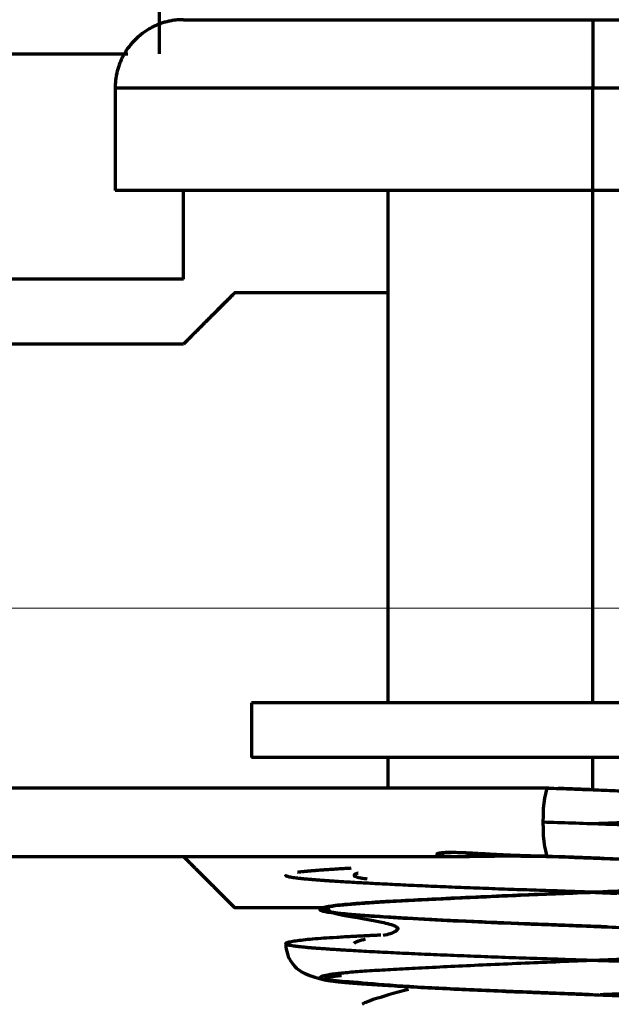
# Model space of a CAD drawing. Header units: millimetres. Extents: x -170 to 6906, y -2212 to 4257.
# Tile 140 of 256: x 4795 to 4804, y -1248 to -1233. Entities that reach past the tile are written whole.
import ezdxf

# ---------------------------------------------------------------- set-up
doc = ezdxf.new("R2010")
doc.units = ezdxf.units.MM
doc.layers.add('1', color=7, linetype='Continuous', true_color=0xffffff)
doc.layers.add('2', color=7, linetype='Continuous', true_color=0xffffff)
doc.styles.add('PC_TEXTSTYLE', font='ISOCP.SHX', dxfattribs={"width": 0.707, "bigfont": 'GBCBIG.SHX'})
doc.dimstyles.new('GB_DIMSTYLE', dxfattribs={"dimtxt": 50, "dimasz": 40, "dimexe": 1, "dimexo": 0, "dimgap": 1.5, "dimtad": 1, "dimdec": 1, "dimdsep": 46, "dimtxsty": 'PC_TEXTSTYLE', "dimcen": 0, "dimclrd": 256, "dimclrt": 3, "dimadec": 1, "dimazin": 2, "dimtp": 0.1, "dimtm": 0.1, "dimtfac": 0.71, "dimtdec": 1, "dimtmove": 0, "dimatfit": 3, "dimfxl": 1, "dimtfill": 1, "dimarcsym": 0})

# ---------------------------------------------------------------- blocks, each defined once
blk = doc.blocks.new('*D40')
at = {"lineweight": -2, "transparency": 16777216}
for p, q in [((5298.604, -811.424), (5142.709, -938.982)), ((4772.638, -1241.784), (5111.751, -964.312))]:
    blk.add_line(p, q, dxfattribs=at)
at = {"lineweight": 18, "transparency": 16777216}
blk.add_solid([(5138.487, -933.822), (5146.931, -944.141), (5111.751, -964.312)], dxfattribs=at)
at = {"layer": 'Defpoints', "color": 0, "lineweight": 18, "transparency": 16777216}
for p in [(5111.751, -964.312), (4772.638, -1241.784)]:
    blk.add_point(p, dxfattribs=at)
at = {"color": 3, "lineweight": 18, "transparency": 16777216, "insert": (5244.525, -821.426), "char_height": 50, "attachment_point": 5, "rotation": 39.291, "style": 'PC_TEXTSTYLE', "bg_fill": 3, "box_fill_scale": 1.1, "bg_fill_color": 256, "bg_fill_true_color": 13158600, "bg_fill_transparency": 0}
blk.add_mtext('R625', dxfattribs=at)

msp = doc.modelspace()

# ---------------------------------------------------------------- linework, layer by layer
at = {"lineweight": 18}
msp.add_line((6304.067, -1242.309), (4373.581, -1241.784), dxfattribs=at)
at = {"color": 0, "lineweight": 18}
msp.add_arc((4772.638, -1241.784), 438.165, 198.70552, 161.36953, dxfattribs=at)
at = {"layer": '1', "color": 0, "linetype": 'Continuous', "lineweight": 70}
msp.add_arc((4772.638, -1241.784), 86, 47.14312, 175.23562, dxfattribs=at)
at = {"layer": '2', "color": 0, "linetype": 'Continuous', "lineweight": 70}
for p, q in [((4797.088, -1233.783), (4797.088, -1232.783)), ((4803.438, -1233.283), (4803.438, -1234.283)), ((4803.438, -1233.283), (4810.108, -1233.283)), ((4794.252, -1233.783), (4796.623, -1233.783)), ((4796.438, -1234.283), (4796.438, -1235.784)), ((4796.438, -1234.283), (4803.438, -1234.283)), ((4803.438, -1235.783), (4803.438, -1234.283)), ((4803.438, -1234.283), (4810.108, -1234.283)), ((4797.438, -1237.083), (4797.438, -1235.783)), ((4800.438, -1243.283), (4800.438, -1235.783)), ((4803.438, -1243.283), (4803.438, -1235.783)), ((4810.108, -1235.783), (4803.438, -1235.783)), ((4797.438, -1237.083), (4793.438, -1237.083)), ((4800.439, -1237.283), (4798.188, -1237.283)), ((4797.438, -1238.033), (4793.438, -1238.033)), ((4798.438, -1243.283), (4798.438, -1244.083)), ((4808.438, -1243.283), (4798.438, -1243.283)), ((4808.438, -1244.083), (4798.438, -1244.083)), ((4800.438, -1244.533), (4800.438, -1244.083)), ((4803.438, -1244.553), (4803.438, -1244.083)), ((4802.788, -1244.533), (4789.961, -1244.533)), ((4802.793, -1244.534), (4802.788, -1244.533)), ((4789.961, -1245.533), (4801.63, -1245.533)), ((4798.188, -1246.283), (4799.511, -1246.283))]:
    msp.add_line(p, q, dxfattribs=at)
for start_param, end_param in [(3.141593, 4.712389), (4.712389, 6.283185)]:
    msp.add_ellipse((4802.788, -1245.033), major_axis=(0, -0.5), ratio=0.162666, start_param=start_param, end_param=end_param, dxfattribs=at)
for points, weights, degree in [([(4797.438, -1233.283), (4796.853, -1233.283), (4796.438, -1233.697), (4796.438, -1234.283)], [0.956578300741, 0.769794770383, 0.769794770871, 0.956578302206], 3), ([(4797.438, -1233.283), (4797.439, -1233.283), (4799.924, -1233.283), (4803.438, -1233.283)], [0.956578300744, 0.769794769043, 0.769794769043, 0.956578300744], 3), ([(4802.788, -1244.533), (4805.066, -1244.616), (4806.531, -1244.7)], [1, 0.866025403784, 1], 2), ([(4804.089, -1245.033), (4803.771, -1245.045), (4803.449, -1245.057)], [1, 0.978869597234, 0.964404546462], 2), ([(4799.227, -1245.866), (4798.939, -1245.84), (4798.938, -1245.81)], [1, 0.953579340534, 0.939327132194], 2), ([(4799.109, -1245.764), (4799.351, -1245.732), (4799.898, -1245.703)], [0.935993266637, 0.946524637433, 0.994267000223], 2), ([(4800.001, -1245.779), (4799.825, -1245.823), (4800.132, -1245.862)], [0.93315990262, 0.930035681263, 0.993220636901], 2), ([(4802.814, -1246.031), (4802.842, -1246.032), (4802.869, -1246.033)], [0.995827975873, 0.997880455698, 1], 2), ([(4802.869, -1246.033), (4803.328, -1246.052), (4803.791, -1246.074)], [1, 0.965616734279, 0.948881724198], 2)]:
    msp.add_rational_spline(points, weights, degree=degree, dxfattribs=at)
for points, knots in [([(4803.438, -1235.783), (4803.209, -1235.783), (4802.751, -1235.783), (4802.071, -1235.783), (4801.403, -1235.783), (4800.755, -1235.783), (4800.133, -1235.783), (4799.543, -1235.783), (4798.991, -1235.783), (4798.481, -1235.783), (4798.019, -1235.783), (4797.609, -1235.783), (4797.255, -1235.783), (4796.961, -1235.783), (4796.729, -1235.783), (4796.562, -1235.783), (4796.461, -1235.783), (4796.439, -1235.783), (4796.439, -1235.783)], [0, 0, 0, 0, 0.062541, 0.125082, 0.187622, 0.250163, 0.312704, 0.375245, 0.437785, 0.500326, 0.562867, 0.625408, 0.687948, 0.750489, 0.81303, 0.875571, 0.938111, 1, 1, 1, 1]), ([(4797.438, -1238.033), (4797.444, -1238.028), (4797.455, -1238.017), (4797.471, -1238.001), (4797.486, -1237.985), (4797.502, -1237.97), (4797.517, -1237.954), (4797.533, -1237.939), (4797.548, -1237.924), (4797.562, -1237.909), (4797.577, -1237.894), (4797.592, -1237.88), (4797.606, -1237.865), (4797.62, -1237.851), (4797.634, -1237.837), (4797.648, -1237.823), (4797.662, -1237.81), (4797.675, -1237.796), (4797.688, -1237.783), (4797.702, -1237.77), (4797.714, -1237.757), (4797.727, -1237.744), (4797.74, -1237.732), (4797.752, -1237.719), (4797.764, -1237.707), (4797.776, -1237.695), (4797.788, -1237.683), (4797.8, -1237.671), (4797.812, -1237.66), (4797.823, -1237.648), (4797.834, -1237.637), (4797.845, -1237.626), (4797.856, -1237.615), (4797.867, -1237.605), (4797.877, -1237.594), (4797.887, -1237.584), (4797.897, -1237.574), (4797.907, -1237.564), (4797.917, -1237.554), (4797.927, -1237.545), (4797.936, -1237.535), (4797.945, -1237.526), (4797.954, -1237.517), (4797.963, -1237.508), (4797.972, -1237.5), (4797.98, -1237.491), (4797.989, -1237.483), (4798, -1237.472), (4798.013, -1237.458), (4798.029, -1237.443), (4798.044, -1237.428), (4798.058, -1237.414), (4798.071, -1237.4), (4798.084, -1237.387), (4798.096, -1237.375), (4798.107, -1237.364), (4798.118, -1237.354), (4798.127, -1237.344), (4798.136, -1237.335), (4798.145, -1237.327), (4798.152, -1237.319), (4798.159, -1237.312), (4798.165, -1237.306), (4798.171, -1237.3), (4798.176, -1237.296), (4798.18, -1237.292), (4798.183, -1237.289), (4798.185, -1237.286), (4798.187, -1237.284), (4798.188, -1237.283), (4798.188, -1237.283), (4798.188, -1237.283)], [0, 0, 0, 0, 0.012068, 0.024096, 0.036084, 0.048033, 0.059944, 0.071815, 0.083648, 0.095443, 0.107199, 0.118918, 0.130599, 0.142242, 0.153849, 0.165418, 0.176951, 0.188448, 0.199908, 0.211332, 0.222721, 0.234074, 0.245392, 0.256675, 0.267924, 0.279138, 0.290318, 0.301464, 0.312577, 0.323656, 0.334702, 0.345716, 0.356697, 0.367646, 0.378563, 0.389448, 0.400302, 0.411125, 0.421918, 0.43268, 0.443411, 0.454113, 0.464786, 0.475429, 0.486044, 0.49663, 0.507187, 0.517717, 0.539355, 0.560911, 0.582387, 0.603788, 0.625115, 0.646372, 0.667562, 0.688688, 0.709752, 0.730759, 0.75171, 0.77261, 0.79346, 0.814266, 0.835029, 0.855753, 0.876441, 0.897096, 0.917723, 0.938323, 0.9589, 0.979458, 1, 1, 1, 1]), ([(4798.188, -1237.283), (4798.188, -1237.283), (4798.188, -1237.283), (4798.188, -1237.283), (4798.188, -1237.284), (4798.187, -1237.284), (4798.186, -1237.285), (4798.185, -1237.286), (4798.184, -1237.287), (4798.183, -1237.289), (4798.181, -1237.29), (4798.179, -1237.292), (4798.178, -1237.294), (4798.175, -1237.296), (4798.173, -1237.298), (4798.171, -1237.301), (4798.168, -1237.303), (4798.165, -1237.306), (4798.162, -1237.309), (4798.159, -1237.312), (4798.156, -1237.316), (4798.152, -1237.319), (4798.149, -1237.323), (4798.145, -1237.327), (4798.141, -1237.331), (4798.136, -1237.335), (4798.132, -1237.339), (4798.127, -1237.344), (4798.123, -1237.349), (4798.118, -1237.354), (4798.112, -1237.359), (4798.107, -1237.364), (4798.102, -1237.37), (4798.096, -1237.376), (4798.09, -1237.381), (4798.084, -1237.388), (4798.078, -1237.394), (4798.071, -1237.4), (4798.065, -1237.407), (4798.058, -1237.414), (4798.051, -1237.421), (4798.044, -1237.428), (4798.036, -1237.435), (4798.029, -1237.443), (4798.021, -1237.45), (4798.013, -1237.458), (4798.005, -1237.466), (4797.994, -1237.477), (4797.98, -1237.492), (4797.962, -1237.51), (4797.943, -1237.529), (4797.923, -1237.548), (4797.903, -1237.568), (4797.882, -1237.59), (4797.86, -1237.612), (4797.837, -1237.634), (4797.814, -1237.658), (4797.789, -1237.682), (4797.764, -1237.707), (4797.739, -1237.733), (4797.712, -1237.759), (4797.685, -1237.787), (4797.657, -1237.815), (4797.628, -1237.843), (4797.598, -1237.873), (4797.568, -1237.904), (4797.537, -1237.935), (4797.505, -1237.967), (4797.472, -1237.999), (4797.45, -1238.022), (4797.438, -1238.033)], [0, 0, 0, 0, 0.009332, 0.019614, 0.0299, 0.040191, 0.050486, 0.060787, 0.071093, 0.081406, 0.091725, 0.102051, 0.112384, 0.122725, 0.133075, 0.143433, 0.1538, 0.164176, 0.174562, 0.184959, 0.195366, 0.205784, 0.216213, 0.226654, 0.237108, 0.247574, 0.258053, 0.268545, 0.279052, 0.289572, 0.300107, 0.310657, 0.321222, 0.331803, 0.3424, 0.353014, 0.363644, 0.374292, 0.384957, 0.39564, 0.406342, 0.417062, 0.427801, 0.43856, 0.449339, 0.460138, 0.470957, 0.481797, 0.503865, 0.526057, 0.548375, 0.570823, 0.593403, 0.616119, 0.638972, 0.661966, 0.685103, 0.708385, 0.731816, 0.755397, 0.779131, 0.803021, 0.827068, 0.851276, 0.875645, 0.900179, 0.924879, 0.949748, 0.974788, 1, 1, 1, 1]), ([(4798.188, -1246.283), (4798.188, -1246.283), (4798.188, -1246.283), (4798.188, -1246.283), (4798.188, -1246.282), (4798.187, -1246.282), (4798.186, -1246.281), (4798.185, -1246.28), (4798.184, -1246.279), (4798.183, -1246.277), (4798.181, -1246.276), (4798.179, -1246.274), (4798.178, -1246.272), (4798.175, -1246.27), (4798.173, -1246.268), (4798.171, -1246.265), (4798.168, -1246.263), (4798.165, -1246.26), (4798.162, -1246.257), (4798.159, -1246.254), (4798.156, -1246.25), (4798.152, -1246.247), (4798.149, -1246.243), (4798.145, -1246.239), (4798.141, -1246.235), (4798.136, -1246.231), (4798.132, -1246.226), (4798.127, -1246.222), (4798.123, -1246.217), (4798.118, -1246.212), (4798.112, -1246.207), (4798.107, -1246.202), (4798.102, -1246.196), (4798.096, -1246.19), (4798.09, -1246.184), (4798.084, -1246.178), (4798.078, -1246.172), (4798.071, -1246.166), (4798.065, -1246.159), (4798.058, -1246.152), (4798.051, -1246.145), (4798.044, -1246.138), (4798.036, -1246.131), (4798.029, -1246.123), (4798.021, -1246.116), (4798.013, -1246.108), (4798.005, -1246.1), (4797.994, -1246.089), (4797.98, -1246.074), (4797.962, -1246.056), (4797.943, -1246.037), (4797.923, -1246.018), (4797.903, -1245.997), (4797.882, -1245.976), (4797.86, -1245.954), (4797.837, -1245.932), (4797.814, -1245.908), (4797.789, -1245.884), (4797.764, -1245.859), (4797.739, -1245.833), (4797.712, -1245.807), (4797.685, -1245.779), (4797.657, -1245.751), (4797.628, -1245.722), (4797.598, -1245.693), (4797.568, -1245.662), (4797.537, -1245.631), (4797.505, -1245.599), (4797.472, -1245.566), (4797.45, -1245.544), (4797.438, -1245.533)], [0, 0, 0, 0, 0.009332, 0.019614, 0.0299, 0.040191, 0.050486, 0.060787, 0.071093, 0.081406, 0.091725, 0.102051, 0.112384, 0.122725, 0.133075, 0.143433, 0.1538, 0.164176, 0.174562, 0.184959, 0.195366, 0.205784, 0.216213, 0.226654, 0.237108, 0.247574, 0.258053, 0.268545, 0.279051, 0.289572, 0.300107, 0.310657, 0.321222, 0.331803, 0.3424, 0.353014, 0.363644, 0.374292, 0.384957, 0.39564, 0.406342, 0.417062, 0.427801, 0.43856, 0.449339, 0.460138, 0.470957, 0.481797, 0.503865, 0.526057, 0.548375, 0.570823, 0.593403, 0.616119, 0.638972, 0.661966, 0.685103, 0.708385, 0.731816, 0.755397, 0.779131, 0.803021, 0.827068, 0.851276, 0.875645, 0.900179, 0.924879, 0.949748, 0.974788, 1, 1, 1, 1]), ([(4797.438, -1245.533), (4797.444, -1245.538), (4797.455, -1245.549), (4797.471, -1245.565), (4797.486, -1245.581), (4797.502, -1245.596), (4797.517, -1245.612), (4797.533, -1245.627), (4797.548, -1245.642), (4797.562, -1245.657), (4797.577, -1245.672), (4797.592, -1245.686), (4797.606, -1245.701), (4797.62, -1245.715), (4797.634, -1245.729), (4797.648, -1245.743), (4797.662, -1245.756), (4797.675, -1245.77), (4797.688, -1245.783), (4797.702, -1245.796), (4797.714, -1245.809), (4797.727, -1245.822), (4797.74, -1245.834), (4797.752, -1245.847), (4797.764, -1245.859), (4797.776, -1245.871), (4797.788, -1245.883), (4797.8, -1245.895), (4797.812, -1245.906), (4797.823, -1245.917), (4797.834, -1245.929), (4797.845, -1245.94), (4797.856, -1245.95), (4797.867, -1245.961), (4797.877, -1245.971), (4797.887, -1245.982), (4797.897, -1245.992), (4797.907, -1246.002), (4797.917, -1246.012), (4797.927, -1246.021), (4797.936, -1246.031), (4797.945, -1246.04), (4797.954, -1246.049), (4797.963, -1246.058), (4797.972, -1246.066), (4797.98, -1246.075), (4797.989, -1246.083), (4798, -1246.094), (4798.013, -1246.108), (4798.029, -1246.123), (4798.044, -1246.138), (4798.058, -1246.152), (4798.071, -1246.166), (4798.084, -1246.178), (4798.096, -1246.19), (4798.107, -1246.202), (4798.118, -1246.212), (4798.127, -1246.222), (4798.136, -1246.231), (4798.145, -1246.239), (4798.152, -1246.247), (4798.159, -1246.254), (4798.165, -1246.26), (4798.171, -1246.265), (4798.176, -1246.27), (4798.18, -1246.274), (4798.183, -1246.277), (4798.185, -1246.28), (4798.187, -1246.282), (4798.188, -1246.283), (4798.188, -1246.283), (4798.188, -1246.283)], [0, 0, 0, 0, 0.012068, 0.024096, 0.036084, 0.048033, 0.059944, 0.071815, 0.083648, 0.095443, 0.107199, 0.118918, 0.130599, 0.142242, 0.153849, 0.165418, 0.176951, 0.188448, 0.199908, 0.211332, 0.222721, 0.234074, 0.245392, 0.256675, 0.267924, 0.279138, 0.290318, 0.301464, 0.312577, 0.323656, 0.334702, 0.345716, 0.356697, 0.367646, 0.378563, 0.389448, 0.400302, 0.411125, 0.421918, 0.43268, 0.443411, 0.454113, 0.464786, 0.475429, 0.486044, 0.49663, 0.507187, 0.517717, 0.539355, 0.560911, 0.582387, 0.603788, 0.625115, 0.646372, 0.667562, 0.688688, 0.709752, 0.730759, 0.75171, 0.77261, 0.79346, 0.814266, 0.835029, 0.855753, 0.876441, 0.897096, 0.917723, 0.938323, 0.9589, 0.979458, 1, 1, 1, 1]), ([(4802.788, -1245.533), (4802.87, -1245.536), (4802.988, -1245.54), (4803.225, -1245.549), (4803.314, -1245.553), (4803.511, -1245.56), (4803.62, -1245.565), (4803.857, -1245.574), (4803.985, -1245.579), (4804.26, -1245.591), (4804.406, -1245.597), (4804.712, -1245.61), (4804.872, -1245.617), (4805.2, -1245.632), (4805.368, -1245.64), (4805.702, -1245.656), (4805.869, -1245.664), (4806.19, -1245.681), (4806.345, -1245.689), (4806.524, -1245.699), (4806.559, -1245.701), (4806.629, -1245.705), (4806.663, -1245.707), (4806.765, -1245.714), (4806.83, -1245.719), (4807.018, -1245.733), (4807.129, -1245.744), (4807.308, -1245.766), (4807.374, -1245.778), (4807.445, -1245.802), (4807.449, -1245.815), (4807.384, -1245.84), (4807.315, -1245.852), (4807.185, -1245.866), (4807.157, -1245.869), (4807.096, -1245.875), (4807.062, -1245.878), (4806.954, -1245.887), (4806.87, -1245.894), (4806.681, -1245.907), (4806.575, -1245.914), (4806.339, -1245.929), (4806.21, -1245.937), (4805.931, -1245.952), (4805.781, -1245.96), (4805.463, -1245.976), (4805.295, -1245.984), (4804.947, -1245.999), (4804.766, -1246.007), (4804.49, -1246.018), (4804.397, -1246.021), (4804.257, -1246.027), (4804.211, -1246.028), (4804.117, -1246.032), (4804.07, -1246.034), (4803.833, -1246.042), (4803.635, -1246.05), (4803.23, -1246.066), (4803.022, -1246.074), (4802.603, -1246.091), (4802.392, -1246.1), (4801.976, -1246.119), (4801.771, -1246.128), (4801.377, -1246.146), (4801.187, -1246.155), (4800.832, -1246.173), (4800.666, -1246.182), (4800.477, -1246.192), (4800.44, -1246.194), (4800.368, -1246.198), (4800.333, -1246.2), (4800.231, -1246.206), (4800.165, -1246.211), (4799.976, -1246.224), (4799.863, -1246.233), (4799.673, -1246.252), (4799.596, -1246.262), (4799.485, -1246.283), (4799.451, -1246.293), (4799.432, -1246.314), (4799.446, -1246.324), (4799.521, -1246.344), (4799.582, -1246.354), (4799.684, -1246.365), (4799.706, -1246.367), (4799.752, -1246.372), (4799.776, -1246.374), (4799.855, -1246.381), (4799.914, -1246.386), (4800.108, -1246.401), (4800.263, -1246.412), (4800.621, -1246.434), (4800.824, -1246.446), (4801.267, -1246.469), (4801.507, -1246.48), (4802.01, -1246.503), (4802.272, -1246.513), (4802.603, -1246.526), (4802.669, -1246.529), (4802.801, -1246.533), (4802.868, -1246.536), (4803.07, -1246.543), (4803.208, -1246.549), (4803.628, -1246.565), (4803.918, -1246.576), (4804.494, -1246.601), (4804.782, -1246.613), (4805.331, -1246.638), (4805.593, -1246.651), (4806.073, -1246.675), (4806.29, -1246.686), (4806.526, -1246.699), (4806.572, -1246.702), (4806.661, -1246.707), (4806.704, -1246.71), (4806.83, -1246.719), (4806.908, -1246.724), (4807.122, -1246.743), (4807.237, -1246.756), (4807.394, -1246.782), (4807.436, -1246.796), (4807.44, -1246.816), (4807.431, -1246.822), (4807.404, -1246.832), (4807.392, -1246.835), (4807.371, -1246.84), (4807.36, -1246.842), (4807.346, -1246.845), (4807.338, -1246.846), (4807.334, -1246.847), (4807.332, -1246.847), (4807.331, -1246.847), (4807.331, -1246.847), (4807.33, -1246.847), (4807.33, -1246.847), (4807.33, -1246.847), (4807.291, -1246.854), (4807.242, -1246.86), (4807.127, -1246.872), (4807.059, -1246.878), (4806.902, -1246.891), (4806.813, -1246.898), (4806.615, -1246.912), (4806.506, -1246.919), (4806.27, -1246.933), (4806.142, -1246.941), (4805.873, -1246.955), (4805.73, -1246.963), (4805.435, -1246.977), (4805.281, -1246.984), (4804.967, -1246.998), (4804.807, -1247.005), (4804.484, -1247.018), (4804.321, -1247.024), (4804.077, -1247.033), (4803.996, -1247.036), (4803.832, -1247.042), (4803.748, -1247.046), (4803.496, -1247.055), (4803.325, -1247.062), (4802.982, -1247.076), (4802.809, -1247.083), (4802.467, -1247.097), (4802.297, -1247.104), (4801.965, -1247.119), (4801.802, -1247.126), (4801.489, -1247.141), (4801.338, -1247.148), (4801.051, -1247.162), (4800.915, -1247.169), (4800.66, -1247.182), (4800.541, -1247.189), (4800.378, -1247.198), (4800.326, -1247.201), (4800.224, -1247.207), (4800.175, -1247.21), (4800.034, -1247.219), (4799.947, -1247.226), (4799.792, -1247.24), (4799.724, -1247.247), (4799.608, -1247.261), (4799.56, -1247.268), (4799.488, -1247.283), (4799.463, -1247.29), (4799.437, -1247.305), (4799.435, -1247.312), (4799.454, -1247.326), (4799.475, -1247.333), (4799.538, -1247.346), (4799.58, -1247.353), (4799.656, -1247.362), (4799.683, -1247.365), (4799.743, -1247.371), (4799.776, -1247.374), (4799.882, -1247.384), (4799.963, -1247.39), (4800.145, -1247.404), (4800.247, -1247.411), (4800.469, -1247.425), (4800.59, -1247.432), (4800.848, -1247.447), (4800.985, -1247.454), (4801.271, -1247.469), (4801.421, -1247.476), (4801.729, -1247.49), (4801.887, -1247.497), (4802.208, -1247.511), (4802.371, -1247.517), (4802.614, -1247.526), (4802.695, -1247.53), (4802.857, -1247.535), (4802.939, -1247.538), (4803.188, -1247.548), (4803.357, -1247.554), (4803.698, -1247.568), (4803.871, -1247.575), (4804.215, -1247.589), (4804.386, -1247.596), (4804.723, -1247.611), (4804.889, -1247.618), (4805.211, -1247.633), (4805.367, -1247.64), (4805.665, -1247.654), (4805.807, -1247.661), (4806.074, -1247.675), (4806.2, -1247.681), (4806.374, -1247.691), (4806.43, -1247.694), (4806.537, -1247.7), (4806.588, -1247.703), (4806.737, -1247.712), (4806.83, -1247.718), (4806.999, -1247.732), (4807.075, -1247.739), (4807.206, -1247.753), (4807.262, -1247.76), (4807.351, -1247.775), (4807.385, -1247.782), (4807.429, -1247.797), (4807.439, -1247.804), (4807.437, -1247.818), (4807.425, -1247.825), (4807.378, -1247.839), (4807.344, -1247.846), (4807.279, -1247.855), (4807.254, -1247.858), (4807.201, -1247.864), (4807.173, -1247.867), (4807.079, -1247.876), (4807.006, -1247.883), (4806.839, -1247.896), (4806.745, -1247.903), (4806.538, -1247.917), (4806.424, -1247.924), (4806.179, -1247.938), (4806.048, -1247.946), (4805.772, -1247.96), (4805.626, -1247.968), (4805.326, -1247.982), (4805.17, -1247.989), (4804.853, -1248.003), (4804.692, -1248.01), (4804.448, -1248.019), (4804.367, -1248.023), (4804.205, -1248.029), (4804.124, -1248.032), (4803.88, -1248.041), (4803.713, -1248.047), (4803.375, -1248.06), (4803.203, -1248.067), (4802.859, -1248.081), (4802.686, -1248.088), (4802.346, -1248.102), (4802.177, -1248.11), (4801.849, -1248.124), (4801.688, -1248.132), (4801.381, -1248.146), (4801.233, -1248.153), (4800.953, -1248.167), (4800.821, -1248.174), (4800.575, -1248.187), (4800.46, -1248.193), (4800.303, -1248.202), (4800.253, -1248.205), (4800.155, -1248.211), (4800.108, -1248.214), (4799.972, -1248.224), (4799.889, -1248.231), (4799.743, -1248.245), (4799.679, -1248.252), (4799.573, -1248.266), (4799.531, -1248.274), (4799.469, -1248.288), (4799.45, -1248.296), (4799.435, -1248.31), (4799.439, -1248.317), (4799.468, -1248.331), (4799.495, -1248.338), (4799.567, -1248.351), (4799.613, -1248.357), (4799.696, -1248.366), (4799.726, -1248.369), (4799.791, -1248.375), (4799.826, -1248.379), (4799.939, -1248.388), (4800.025, -1248.395), (4800.217, -1248.409), (4800.324, -1248.416), (4800.555, -1248.43), (4800.68, -1248.437), (4800.945, -1248.452), (4801.085, -1248.459), (4801.378, -1248.474), (4801.53, -1248.481), (4801.842, -1248.495), (4802.001, -1248.502), (4802.324, -1248.515), (4802.487, -1248.522), (4802.73, -1248.531), (4802.811, -1248.534), (4802.974, -1248.54), (4803.057, -1248.543), (4803.308, -1248.552), (4803.478, -1248.559), (4803.821, -1248.573), (4803.994, -1248.58), (4804.337, -1248.594), (4804.508, -1248.601), (4804.842, -1248.616), (4805.006, -1248.623), (4805.322, -1248.638), (4805.475, -1248.645), (4805.767, -1248.659), (4805.905, -1248.666), (4806.165, -1248.679), (4806.286, -1248.686), (4806.453, -1248.695), (4806.507, -1248.698), (4806.61, -1248.704), (4806.66, -1248.707), (4806.804, -1248.717), (4806.893, -1248.723), (4807.054, -1248.737), (4807.125, -1248.744), (4807.247, -1248.758), (4807.297, -1248.765), (4807.376, -1248.78), (4807.404, -1248.787), (4807.437, -1248.802), (4807.442, -1248.809), (4807.429, -1248.823), (4807.412, -1248.83), (4807.355, -1248.844), (4807.316, -1248.85), (4807.244, -1248.86), (4807.217, -1248.863), (4807.16, -1248.869), (4807.129, -1248.872), (4807.028, -1248.881), (4806.95, -1248.887), (4806.773, -1248.901), (4806.674, -1248.908), (4806.457, -1248.922), (4806.339, -1248.929), (4806.086, -1248.944), (4805.952, -1248.951), (4805.669, -1248.966), (4805.52, -1248.973), (4805.215, -1248.987), (4805.058, -1248.994), (4804.738, -1249.008), (4804.576, -1249.014), (4804.332, -1249.024), (4804.251, -1249.027), (4804.089, -1249.033), (4804.008, -1249.036), (4803.761, -1249.045), (4803.593, -1249.051), (4803.252, -1249.065), (4803.08, -1249.072), (4802.736, -1249.086), (4802.564, -1249.093), (4802.225, -1249.108), (4802.058, -1249.115), (4801.734, -1249.13), (4801.576, -1249.137), (4801.275, -1249.151), (4801.13, -1249.158), (4800.858, -1249.172), (4800.73, -1249.179), (4800.552, -1249.188), (4800.495, -1249.191), (4800.385, -1249.197), (4800.333, -1249.2), (4800.181, -1249.209), (4800.086, -1249.216), (4799.912, -1249.229), (4799.834, -1249.236), (4799.697, -1249.25), (4799.638, -1249.257), (4799.542, -1249.271), (4799.506, -1249.279), (4799.455, -1249.293), (4799.441, -1249.301), (4799.437, -1249.315), (4799.446, -1249.322), (4799.486, -1249.336), (4799.517, -1249.343), (4799.579, -1249.352), (4799.602, -1249.356), (4799.652, -1249.362), (4799.679, -1249.365), (4799.769, -1249.374), (4799.839, -1249.38), (4800, -1249.393), (4800.091, -1249.4), (4800.292, -1249.414), (4800.403, -1249.421), (4800.643, -1249.435), (4800.772, -1249.443), (4800.976, -1249.454), (4801.046, -1249.457), (4801.154, -1249.463), (4801.208, -1249.465), (4801.272, -1249.469), (4801.304, -1249.47), (4801.321, -1249.471), (4801.329, -1249.471), (4801.333, -1249.472), (4801.335, -1249.472), (4801.336, -1249.472), (4801.336, -1249.472), (4801.545, -1249.482), (4801.762, -1249.492), (4802.202, -1249.51), (4802.424, -1249.519), (4802.752, -1249.532), (4802.861, -1249.536), (4803.081, -1249.544), (4803.192, -1249.548), (4803.528, -1249.561), (4803.754, -1249.57), (4804.202, -1249.588), (4804.422, -1249.598), (4804.85, -1249.616), (4805.056, -1249.626), (4805.447, -1249.644), (4805.631, -1249.653), (4805.972, -1249.669), (4806.129, -1249.678), (4806.342, -1249.689), (4806.41, -1249.693), (4806.506, -1249.698), (4806.536, -1249.7), (4806.597, -1249.703), (4806.627, -1249.705), (4806.772, -1249.714), (4806.877, -1249.722), (4807.062, -1249.737), (4807.142, -1249.745), (4807.273, -1249.761), (4807.325, -1249.77), (4807.4, -1249.786), (4807.423, -1249.794), (4807.443, -1249.809), (4807.439, -1249.817), (4807.408, -1249.832), (4807.38, -1249.839), (4807.304, -1249.852), (4807.256, -1249.858), (4807.172, -1249.867), (4807.142, -1249.87), (4807.077, -1249.876), (4807.042, -1249.879), (4806.93, -1249.889), (4806.847, -1249.895), (4806.572, -1249.915), (4806.357, -1249.928), (4805.888, -1249.955), (4805.634, -1249.968), (4805.115, -1249.992), (4804.851, -1250.003), (4804.462, -1250.019), (4804.334, -1250.024), (4804.145, -1250.031), (4804.083, -1250.033), (4803.958, -1250.038), (4803.896, -1250.04), (4803.585, -1250.052), (4803.336, -1250.061), (4802.855, -1250.081), (4802.622, -1250.091), (4802.291, -1250.105), (4802.184, -1250.109), (4802.029, -1250.116), (4801.952, -1250.12), (4801.866, -1250.124), (4801.823, -1250.125), (4801.802, -1250.126), (4801.792, -1250.127), (4801.786, -1250.127), (4801.784, -1250.127), (4801.783, -1250.127), (4801.782, -1250.127), (4801.781, -1250.127), (4801.684, -1250.132), (4801.561, -1250.138), (4801.273, -1250.151), (4801.109, -1250.159), (4800.847, -1250.173), (4800.758, -1250.177), (4800.578, -1250.187), (4800.488, -1250.192), (4800.355, -1250.199), (4800.311, -1250.202), (4800.224, -1250.207), (4800.18, -1250.21), (4800.05, -1250.218), (4799.966, -1250.225), (4799.808, -1250.238), (4799.735, -1250.245), (4799.607, -1250.261), (4799.553, -1250.269), (4799.474, -1250.286), (4799.448, -1250.295), (4799.433, -1250.314), (4799.444, -1250.323), (4799.507, -1250.341), (4799.56, -1250.351), (4799.67, -1250.364), (4799.711, -1250.368), (4799.807, -1250.377), (4799.862, -1250.382), (4800.047, -1250.397), (4800.198, -1250.408), (4800.469, -1250.425), (4800.567, -1250.431), (4800.724, -1250.44), (4800.778, -1250.443), (4800.862, -1250.447), (4800.905, -1250.45), (4800.955, -1250.452), (4800.981, -1250.454), (4800.994, -1250.455), (4801, -1250.455), (4801.003, -1250.455), (4801.005, -1250.455), (4801.006, -1250.455), (4801.214, -1250.466), (4801.429, -1250.476), (4801.853, -1250.496), (4802.062, -1250.505), (4802.364, -1250.517), (4802.463, -1250.521), (4802.607, -1250.526), (4802.654, -1250.528), (4802.748, -1250.531), (4802.794, -1250.533), (4803.022, -1250.542), (4803.2, -1250.548), (4803.539, -1250.561), (4803.7, -1250.568), (4804.003, -1250.58), (4804.143, -1250.586), (4804.402, -1250.597), (4804.52, -1250.602), (4804.679, -1250.609), (4804.73, -1250.611), (4804.801, -1250.614), (4804.835, -1250.616), (4804.874, -1250.617), (4804.893, -1250.618), (4804.902, -1250.619), (4804.906, -1250.619), (4804.909, -1250.619), (4804.91, -1250.619), (4804.91, -1250.619), (4804.911, -1250.619), (4804.911, -1250.619), (4804.911, -1250.619), (4805.073, -1250.626), (4805.221, -1250.633), (4805.488, -1250.646), (4805.607, -1250.651), (4805.82, -1250.662), (4805.913, -1250.667), (4806.077, -1250.675), (4806.148, -1250.679), (4806.269, -1250.685), (4806.32, -1250.688), (4806.406, -1250.693), (4806.441, -1250.695), (4806.496, -1250.698), (4806.516, -1250.699), (4806.536, -1250.7), (4806.541, -1250.7), (4806.547, -1250.7), (4806.549, -1250.701), (4806.55, -1250.701), (4806.551, -1250.701), (4806.551, -1250.701), (4806.551, -1250.701), (4806.551, -1250.701), (4806.657, -1250.707), (4806.756, -1250.713), (4806.845, -1250.72)], [0, 0, 0, 0, 0.000961, 0.000961, 0.001442, 0.001442, 0.001923, 0.001923, 0.002403, 0.002403, 0.002884, 0.002884, 0.003365, 0.003365, 0.003845, 0.003845, 0.004326, 0.004326, 0.004807, 0.004807, 0.004927, 0.004927, 0.005047, 0.005047, 0.005287, 0.005287, 0.005768, 0.005768, 0.006248, 0.006248, 0.006729, 0.006729, 0.00721, 0.00721, 0.00733, 0.00733, 0.00745, 0.00745, 0.00769, 0.00769, 0.007931, 0.007931, 0.008171, 0.008171, 0.008411, 0.008411, 0.008652, 0.008652, 0.008892, 0.008892, 0.009012, 0.009012, 0.009072, 0.009072, 0.009132, 0.009132, 0.009373, 0.009373, 0.009613, 0.009613, 0.009853, 0.009853, 0.010094, 0.010094, 0.010334, 0.010334, 0.010574, 0.010574, 0.010634, 0.010634, 0.010695, 0.010695, 0.010815, 0.010815, 0.011055, 0.011055, 0.011295, 0.011295, 0.011536, 0.011536, 0.011776, 0.011776, 0.012016, 0.012016, 0.012076, 0.012076, 0.012137, 0.012137, 0.012257, 0.012257, 0.012497, 0.012497, 0.012737, 0.012737, 0.012978, 0.012978, 0.013218, 0.013218, 0.013278, 0.013278, 0.013338, 0.013338, 0.013458, 0.013458, 0.013699, 0.013699, 0.013939, 0.013939, 0.014179, 0.014179, 0.01442, 0.01442, 0.01448, 0.01448, 0.01454, 0.01454, 0.01466, 0.01466, 0.0149, 0.0149, 0.015141, 0.015141, 0.015261, 0.015261, 0.015321, 0.015321, 0.015351, 0.015366, 0.015373, 0.015377, 0.015379, 0.01538, 0.01538, 0.015381, 0.015381, 0.015381, 0.015381, 0.015621, 0.015621, 0.015862, 0.015862, 0.016102, 0.016102, 0.016342, 0.016342, 0.016583, 0.016583, 0.016823, 0.016823, 0.017063, 0.017063, 0.017304, 0.017304, 0.017544, 0.017544, 0.017664, 0.017664, 0.017784, 0.017784, 0.018025, 0.018025, 0.018265, 0.018265, 0.018505, 0.018505, 0.018745, 0.018745, 0.018986, 0.018986, 0.019226, 0.019226, 0.019466, 0.019466, 0.019587, 0.019587, 0.019707, 0.019707, 0.019947, 0.019947, 0.020187, 0.020187, 0.020428, 0.020428, 0.020668, 0.020668, 0.020908, 0.020908, 0.021149, 0.021149, 0.021389, 0.021389, 0.021509, 0.021509, 0.021629, 0.021629, 0.02187, 0.02187, 0.02211, 0.02211, 0.02235, 0.02235, 0.022591, 0.022591, 0.022831, 0.022831, 0.023071, 0.023071, 0.023312, 0.023312, 0.023432, 0.023432, 0.023552, 0.023552, 0.023792, 0.023792, 0.024033, 0.024033, 0.024273, 0.024273, 0.024513, 0.024513, 0.024754, 0.024754, 0.024994, 0.024994, 0.025234, 0.025234, 0.025354, 0.025354, 0.025475, 0.025475, 0.025715, 0.025715, 0.025955, 0.025955, 0.026196, 0.026196, 0.026436, 0.026436, 0.026676, 0.026676, 0.026917, 0.026917, 0.027157, 0.027157, 0.027277, 0.027277, 0.027397, 0.027397, 0.027638, 0.027638, 0.027878, 0.027878, 0.028118, 0.028118, 0.028359, 0.028359, 0.028599, 0.028599, 0.028839, 0.028839, 0.02908, 0.02908, 0.0292, 0.0292, 0.02932, 0.02932, 0.02956, 0.02956, 0.029801, 0.029801, 0.030041, 0.030041, 0.030281, 0.030281, 0.030522, 0.030522, 0.030762, 0.030762, 0.031002, 0.031002, 0.031242, 0.031242, 0.031363, 0.031363, 0.031483, 0.031483, 0.031723, 0.031723, 0.031963, 0.031963, 0.032204, 0.032204, 0.032444, 0.032444, 0.032684, 0.032684, 0.032925, 0.032925, 0.033165, 0.033165, 0.033285, 0.033285, 0.033405, 0.033405, 0.033646, 0.033646, 0.033886, 0.033886, 0.034126, 0.034126, 0.034367, 0.034367, 0.034607, 0.034607, 0.034847, 0.034847, 0.035088, 0.035088, 0.035208, 0.035208, 0.035328, 0.035328, 0.035568, 0.035568, 0.035809, 0.035809, 0.036049, 0.036049, 0.036289, 0.036289, 0.03653, 0.03653, 0.03677, 0.03677, 0.03701, 0.03701, 0.037131, 0.037131, 0.037251, 0.037251, 0.037491, 0.037491, 0.037731, 0.037731, 0.037972, 0.037972, 0.038212, 0.038212, 0.038452, 0.038452, 0.038693, 0.038693, 0.038933, 0.038933, 0.039053, 0.039053, 0.039173, 0.039173, 0.039414, 0.039414, 0.039654, 0.039654, 0.039894, 0.039894, 0.040135, 0.040135, 0.040375, 0.040375, 0.040615, 0.040615, 0.040856, 0.040856, 0.040976, 0.040976, 0.041096, 0.041096, 0.041336, 0.041336, 0.041577, 0.041577, 0.041817, 0.041817, 0.042057, 0.042057, 0.042298, 0.042298, 0.042538, 0.042538, 0.042778, 0.042778, 0.042898, 0.042898, 0.043019, 0.043019, 0.043259, 0.043259, 0.043499, 0.043499, 0.043739, 0.043739, 0.04398, 0.04398, 0.04422, 0.04422, 0.04446, 0.04446, 0.044701, 0.044701, 0.044821, 0.044821, 0.044941, 0.044941, 0.045181, 0.045181, 0.045422, 0.045422, 0.045662, 0.045662, 0.045902, 0.045902, 0.046023, 0.046023, 0.046083, 0.046113, 0.046128, 0.046135, 0.046139, 0.046141, 0.046142, 0.046142, 0.046143, 0.046143, 0.046383, 0.046383, 0.046623, 0.046623, 0.046744, 0.046744, 0.046864, 0.046864, 0.047104, 0.047104, 0.047344, 0.047344, 0.047585, 0.047585, 0.047825, 0.047825, 0.048065, 0.048065, 0.048186, 0.048186, 0.048246, 0.048246, 0.048306, 0.048306, 0.048546, 0.048546, 0.048786, 0.048786, 0.049027, 0.049027, 0.049267, 0.049267, 0.049507, 0.049507, 0.049748, 0.049748, 0.049988, 0.049988, 0.050108, 0.050108, 0.050228, 0.050228, 0.050469, 0.050469, 0.050949, 0.050949, 0.05143, 0.05143, 0.051911, 0.051911, 0.052151, 0.052151, 0.052271, 0.052271, 0.052391, 0.052391, 0.052872, 0.052872, 0.053353, 0.053353, 0.053593, 0.053593, 0.053713, 0.053773, 0.053803, 0.053818, 0.053826, 0.053829, 0.053831, 0.053832, 0.053832, 0.053833, 0.053833, 0.054314, 0.054314, 0.054795, 0.054795, 0.055035, 0.055035, 0.055275, 0.055275, 0.055395, 0.055395, 0.055516, 0.055516, 0.055756, 0.055756, 0.055996, 0.055996, 0.056236, 0.056236, 0.056477, 0.056477, 0.056717, 0.056717, 0.056957, 0.056957, 0.057078, 0.057078, 0.057198, 0.057198, 0.057438, 0.057438, 0.057558, 0.057558, 0.057618, 0.057618, 0.057648, 0.057663, 0.057671, 0.057675, 0.057677, 0.057678, 0.057678, 0.057678, 0.057678, 0.057919, 0.057919, 0.058159, 0.058159, 0.058279, 0.058279, 0.058339, 0.058339, 0.058399, 0.058399, 0.05864, 0.05864, 0.05888, 0.05888, 0.05912, 0.05912, 0.059361, 0.059361, 0.059481, 0.059481, 0.059541, 0.059571, 0.059586, 0.059594, 0.059597, 0.059599, 0.0596, 0.059601, 0.059601, 0.059601, 0.059601, 0.059601, 0.059721, 0.059721, 0.059841, 0.059841, 0.059962, 0.059962, 0.060082, 0.060082, 0.060202, 0.060202, 0.060322, 0.060322, 0.060442, 0.060442, 0.060502, 0.060502, 0.060532, 0.060547, 0.060555, 0.060559, 0.06056, 0.060561, 0.062485, 1, 1, 1, 1]), ([(4801.527, -1245.481), (4801.483, -1245.479), (4801.44, -1245.478), (4801.373, -1245.477), (4801.351, -1245.477), (4801.307, -1245.477), (4801.284, -1245.478), (4801.251, -1245.48), (4801.239, -1245.481), (4801.217, -1245.483), (4801.206, -1245.484), (4801.189, -1245.487), (4801.184, -1245.488), (4801.176, -1245.49), (4801.174, -1245.491), (4801.169, -1245.492), (4801.166, -1245.493), (4801.159, -1245.495), (4801.156, -1245.497), (4801.152, -1245.5), (4801.152, -1245.501), (4801.151, -1245.503), (4801.151, -1245.504), (4801.153, -1245.507), (4801.155, -1245.509), (4801.16, -1245.511), (4801.163, -1245.513), (4801.173, -1245.516), (4801.18, -1245.518), (4801.196, -1245.521), (4801.205, -1245.522), (4801.223, -1245.524), (4801.232, -1245.525), (4801.26, -1245.528), (4801.279, -1245.529), (4801.317, -1245.531), (4801.337, -1245.531), (4801.397, -1245.533), (4801.438, -1245.533), (4801.521, -1245.533), (4801.563, -1245.532), (4801.648, -1245.531), (4801.69, -1245.531), (4801.819, -1245.529), (4801.905, -1245.528), (4802.08, -1245.527), (4802.168, -1245.526), (4802.301, -1245.527), (4802.345, -1245.527), (4802.434, -1245.528), (4802.479, -1245.528), (4802.547, -1245.529), (4802.569, -1245.529), (4802.614, -1245.53), (4802.637, -1245.53), (4802.671, -1245.531), (4802.682, -1245.531), (4802.704, -1245.532), (4802.716, -1245.532), (4802.738, -1245.532), (4802.749, -1245.532), (4802.766, -1245.533), (4802.771, -1245.533), (4802.779, -1245.533), (4802.781, -1245.533), (4802.786, -1245.533), (4802.787, -1245.533), (4802.788, -1245.533)], [0, 0, 0, 0, 0.0625, 0.0625, 0.09375, 0.09375, 0.125, 0.125, 0.140625, 0.140625, 0.15625, 0.15625, 0.164063, 0.164063, 0.167969, 0.167969, 0.171875, 0.171875, 0.179688, 0.179688, 0.183594, 0.183594, 0.1875, 0.1875, 0.195313, 0.195313, 0.203125, 0.203125, 0.21875, 0.21875, 0.234375, 0.234375, 0.25, 0.25, 0.28125, 0.28125, 0.3125, 0.3125, 0.375, 0.375, 0.4375, 0.4375, 0.5, 0.5, 0.625, 0.625, 0.75, 0.75, 0.8125, 0.8125, 0.875, 0.875, 0.90625, 0.90625, 0.9375, 0.9375, 0.953125, 0.953125, 0.96875, 0.96875, 0.984375, 0.984375, 0.992188, 0.992188, 0.996094, 0.996094, 1, 1, 1, 1]), ([(4802.788, -1245.533), (4802.788, -1245.533), (4802.788, -1245.533), (4802.788, -1245.533), (4802.787, -1245.533), (4802.787, -1245.533), (4802.786, -1245.533), (4802.785, -1245.533), (4802.783, -1245.533), (4802.782, -1245.533), (4802.78, -1245.533), (4802.778, -1245.533), (4802.775, -1245.533), (4802.773, -1245.533), (4802.77, -1245.533), (4802.767, -1245.532), (4802.763, -1245.532), (4802.76, -1245.532), (4802.756, -1245.532), (4802.752, -1245.532), (4802.748, -1245.532), (4802.743, -1245.532), (4802.738, -1245.532), (4802.733, -1245.532), (4802.728, -1245.532), (4802.722, -1245.532), (4802.716, -1245.531), (4802.71, -1245.531), (4802.704, -1245.531), (4802.697, -1245.531), (4802.691, -1245.531), (4802.684, -1245.531), (4802.676, -1245.531), (4802.669, -1245.53), (4802.661, -1245.53), (4802.653, -1245.53), (4802.638, -1245.53), (4802.616, -1245.529), (4802.586, -1245.529), (4802.554, -1245.528), (4802.521, -1245.527), (4802.472, -1245.526), (4802.409, -1245.524), (4802.33, -1245.521), (4802.249, -1245.518), (4802.174, -1245.515), (4802.103, -1245.511), (4802.039, -1245.508), (4801.977, -1245.505), (4801.916, -1245.502), (4801.857, -1245.498), (4801.799, -1245.495), (4801.742, -1245.492), (4801.686, -1245.489), (4801.632, -1245.486), (4801.579, -1245.483), (4801.544, -1245.482), (4801.527, -1245.481)], [0, 0, 0, 0, 0.001183, 0.002394, 0.003659, 0.005002, 0.006445, 0.008003, 0.009689, 0.011514, 0.013485, 0.015609, 0.017891, 0.020336, 0.022945, 0.025723, 0.028672, 0.031792, 0.035087, 0.038557, 0.042204, 0.046028, 0.050031, 0.054214, 0.058576, 0.063119, 0.067844, 0.07275, 0.077839, 0.083111, 0.088566, 0.094206, 0.100029, 0.106037, 0.11223, 0.118608, 0.125173, 0.147798, 0.171598, 0.196584, 0.222768, 0.250161, 0.311091, 0.373013, 0.435993, 0.500095, 0.551358, 0.601424, 0.650302, 0.698005, 0.744543, 0.78993, 0.834176, 0.877295, 0.919298, 0.960196, 1, 1, 1, 1]), ([(4804.689, -1245.609), (4804.565, -1245.604), (4804.439, -1245.598), (4804.141, -1245.586), (4803.969, -1245.579), (4803.625, -1245.565), (4803.454, -1245.558), (4803.116, -1245.545), (4802.95, -1245.539), (4802.788, -1245.533)], [0, 0, 0, 0, 0.198402, 0.198402, 0.465602, 0.465602, 0.732801, 0.732801, 1, 1, 1, 1]), ([(4803.643, -1246.566), (4803.563, -1246.562), (4803.484, -1246.559), (4803.236, -1246.55), (4803.068, -1246.543), (4802.863, -1246.536), (4802.823, -1246.534), (4802.742, -1246.531), (4802.62, -1246.527), (4802.498, -1246.522), (4802.255, -1246.513), (4802.093, -1246.506), (4801.774, -1246.492), (4801.618, -1246.485), (4801.314, -1246.471), (4801.167, -1246.464), (4800.886, -1246.449), (4800.753, -1246.442), (4800.503, -1246.427), (4800.387, -1246.42), (4800.174, -1246.406), (4800.077, -1246.399), (4799.904, -1246.385), (4799.828, -1246.379), (4799.746, -1246.371), (4799.731, -1246.37), (4799.701, -1246.367), (4799.686, -1246.365), (4799.645, -1246.361), (4799.619, -1246.358), (4799.549, -1246.348), (4799.512, -1246.342), (4799.46, -1246.328), (4799.444, -1246.321), (4799.435, -1246.307), (4799.443, -1246.3), (4799.48, -1246.285), (4799.51, -1246.278), (4799.593, -1246.263), (4799.646, -1246.256), (4799.772, -1246.242), (4799.845, -1246.235), (4800.009, -1246.221), (4800.099, -1246.215), (4800.246, -1246.205), (4800.296, -1246.202), (4800.4, -1246.196), (4800.455, -1246.193), (4800.625, -1246.184), (4800.748, -1246.178), (4801.011, -1246.164), (4801.151, -1246.157), (4801.445, -1246.143), (4801.599, -1246.136), (4801.918, -1246.121), (4802.083, -1246.114), (4802.418, -1246.099), (4802.589, -1246.092), (4802.932, -1246.078), (4803.105, -1246.071), (4803.33, -1246.062), (4803.384, -1246.06), (4803.437, -1246.058)], [0, 0, 0, 0, 0.018673, 0.018673, 0.059033, 0.059033, 0.069123, 0.069123, 0.079213, 0.099393, 0.099393, 0.139753, 0.139753, 0.180114, 0.180114, 0.220474, 0.220474, 0.260834, 0.260834, 0.301194, 0.301194, 0.341554, 0.341554, 0.381914, 0.381914, 0.392004, 0.392004, 0.402095, 0.402095, 0.422275, 0.422275, 0.462635, 0.462635, 0.502995, 0.502995, 0.543355, 0.543355, 0.583715, 0.583715, 0.624075, 0.624075, 0.664436, 0.664436, 0.704796, 0.704796, 0.724976, 0.724976, 0.745156, 0.745156, 0.785516, 0.785516, 0.825876, 0.825876, 0.866236, 0.866236, 0.906597, 0.906597, 0.946957, 0.946957, 0.987317, 0.987317, 1, 1, 1, 1]), ([(4800.445, -1246.422), (4800.223, -1246.409), (4799.886, -1246.384), (4799.553, -1246.351), (4799.468, -1246.321), (4799.513, -1246.303), (4799.535, -1246.297), (4799.551, -1246.296), (4799.555, -1246.296), (4799.557, -1246.297), (4799.558, -1246.297), (4799.558, -1246.297), (4799.559, -1246.297), (4799.559, -1246.297), (4799.559, -1246.297), (4799.56, -1246.297), (4799.56, -1246.297)], [0, 0, 0, 0, 0.293013, 0.53839, 0.8621, 0.948325, 0.991295, 0.996109, 0.998819, 0.999204, 0.999496, 0.999618, 0.999732, 0.999847, 0.99997, 1, 1, 1, 1]), ([(4799.56, -1246.297), (4799.56, -1246.297), (4799.561, -1246.297), (4799.564, -1246.299), (4799.569, -1246.309), (4799.554, -1246.333), (4799.688, -1246.382), (4800.038, -1246.436), (4800.376, -1246.5), (4800.49, -1246.533), (4800.537, -1246.55), (4800.562, -1246.565), (4800.571, -1246.572), (4800.576, -1246.577), (4800.579, -1246.582), (4800.582, -1246.59), (4800.58, -1246.603), (4800.518, -1246.659), (4800.435, -1246.678), (4800.364, -1246.69)], [0, 0, 0, 0, 0.000245, 0.001599, 0.009599, 0.12407, 0.378425, 0.705353, 0.793832, 0.82126, 0.838644, 0.844137, 0.846292, 0.848203, 0.850035, 0.851964, 0.856622, 0.870768, 1, 1, 1, 1]), ([(4803.439, -1246.558), (4803.099, -1246.545), (4802.477, -1246.522), (4801.456, -1246.479), (4800.748, -1246.444), (4800.464, -1246.424), (4800.445, -1246.422)], [0, 0, 0, 0, 0.293222, 0.552263, 0.969031, 1, 1, 1, 1]), ([(4798.938, -1246.81), (4798.941, -1246.866), (4798.957, -1246.975), (4799.058, -1247.156), (4799.343, -1247.335), (4799.703, -1247.348), (4800.46, -1247.419), (4801.274, -1247.466), (4802.103, -1247.506), (4802.645, -1247.527), (4802.833, -1247.534)], [0, 0, 0, 0, 0.031545, 0.068162, 0.158041, 0.407814, 0.561083, 0.729627, 0.907988, 1, 1, 1, 1]), ([(4800.103, -1246.745), (4800.084, -1246.751), (4799.988, -1246.78), (4799.941, -1246.798), (4799.938, -1246.81)], [0, 0, 0, 0, 0.1828, 1, 1, 1, 1]), ([(4803.44, -1247.558), (4803.299, -1247.552), (4803.159, -1247.547), (4802.98, -1247.54), (4802.939, -1247.539), (4802.857, -1247.535), (4802.817, -1247.534), (4802.695, -1247.53), (4802.614, -1247.526), (4802.37, -1247.517), (4802.208, -1247.511), (4801.887, -1247.497), (4801.729, -1247.49), (4801.421, -1247.476), (4801.271, -1247.469), (4800.985, -1247.454), (4800.848, -1247.447), (4800.59, -1247.432), (4800.469, -1247.425), (4800.247, -1247.411), (4800.145, -1247.404), (4799.963, -1247.39), (4799.882, -1247.384), (4799.776, -1247.374), (4799.743, -1247.371), (4799.698, -1247.367), (4799.684, -1247.365), (4799.656, -1247.362), (4799.643, -1247.361), (4799.58, -1247.353), (4799.538, -1247.346), (4799.475, -1247.333), (4799.454, -1247.326), (4799.445, -1247.319), (4799.445, -1247.319), (4799.445, -1247.319)], [0, 0, 0, 0, 0.07014, 0.07014, 0.091271, 0.091271, 0.112402, 0.112402, 0.154665, 0.154665, 0.239189, 0.239189, 0.323714, 0.323714, 0.408239, 0.408239, 0.492764, 0.492764, 0.577289, 0.577289, 0.661813, 0.661813, 0.746338, 0.746338, 0.788601, 0.788601, 0.809732, 0.809732, 0.830863, 0.830863, 0.915388, 0.915388, 0.999913, 0.999913, 1, 1, 1, 1]), ([(4800.491, -1247.425), (4800.163, -1247.406), (4799.663, -1247.369), (4799.439, -1247.32), (4799.614, -1247.289), (4799.754, -1247.276)], [0, 0, 0, 0, 0.344525, 0.704816, 1, 1, 1, 1]), ([(4800.739, -1247.481), (4800.685, -1247.496), (4800.424, -1247.567), (4800.2, -1247.63), (4800.081, -1247.684), (4800.059, -1247.695)], [0, 0, 0, 0, 0.161971, 0.829088, 1, 1, 1, 1]), ([(4803.439, -1247.558), (4803.111, -1247.546), (4802.494, -1247.523), (4801.481, -1247.48), (4800.75, -1247.445), (4800.497, -1247.426), (4800.491, -1247.425)], [0, 0, 0, 0, 0.289924, 0.559575, 0.990409, 1, 1, 1, 1])]:
    msp.add_open_spline(points, degree=3, knots=knots, dxfattribs=at)
for points, degree in [([(4803.439, -1244.558), (4803.182, -1244.547), (4802.929, -1244.539)], 2), ([(4802.833, -1247.534), (4803.39, -1247.556)], 1)]:
    msp.add_open_spline(points, degree=degree, dxfattribs=at)
for points, weights, knots in [([(4807.65, -1245.366), (4808.565, -1245.283), (4806.918, -1245.2), (4805.27, -1245.116), (4802.707, -1245.033)], [1, 0.866025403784, 1, 0.866025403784, 1], [0.3339837, 0.3339837, 0.3339837, 0.6669918, 0.6669918, 1, 1, 1]), ([(4806.918, -1246.2), (4805.27, -1246.116), (4802.707, -1246.033), (4800.143, -1245.95), (4799.227, -1245.866)], [1, 0.866025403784, 1, 0.866025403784, 1], [0.2176835, 0.2176835, 0.2176835, 0.5510823, 0.5510823, 0.8844811, 0.8844811, 0.8844811]), ([(4799.227, -1246.866), (4798.312, -1246.783), (4799.959, -1246.7), (4800.134, -1246.691), (4800.334, -1246.681)], [1, 0.866025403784, 1, 0.983855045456, 0.971601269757], [0.7868792, 0.7868792, 0.7868792, 0.9770794, 0.9770794, 1, 1, 1]), ([(4803.546, -1247.554), (4803.86, -1247.543), (4804.17, -1247.533), (4806.734, -1247.45), (4807.65, -1247.366), (4808.565, -1247.283), (4806.918, -1247.2), (4805.27, -1247.116), (4802.707, -1247.033), (4800.143, -1246.95), (4799.227, -1246.866)], [0.96829889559, 0.981630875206, 1, 0.866025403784, 1, 0.866025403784, 1, 0.866025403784, 1, 0.866025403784, 1], [0, 0, 0, 0.0260782, 0.0260782, 0.2162784, 0.2162784, 0.4064787, 0.4064787, 0.5966789, 0.5966789, 0.7868792, 0.7868792, 0.7868792])]:
    msp.add_rational_spline(points, weights, degree=2, knots=knots, dxfattribs=at)

# ---------------------------------------------------------------- next in the draw order: dimensions: what is measured, and where the dimension line sits
at = {"lineweight": 18}
dim = msp.add_radius_dim(center=(4772.638, -1241.784), mpoint=(5111.751, -964.312), text='R625', dimstyle='GB_DIMSTYLE', dxfattribs=at)
dim.commit()
dim.dimension.update_dxf_attribs({"geometry": '*D40', "text_midpoint": (5261.31, -841.939), "dimtype": 164})

doc.saveas('drawing.dxf')
